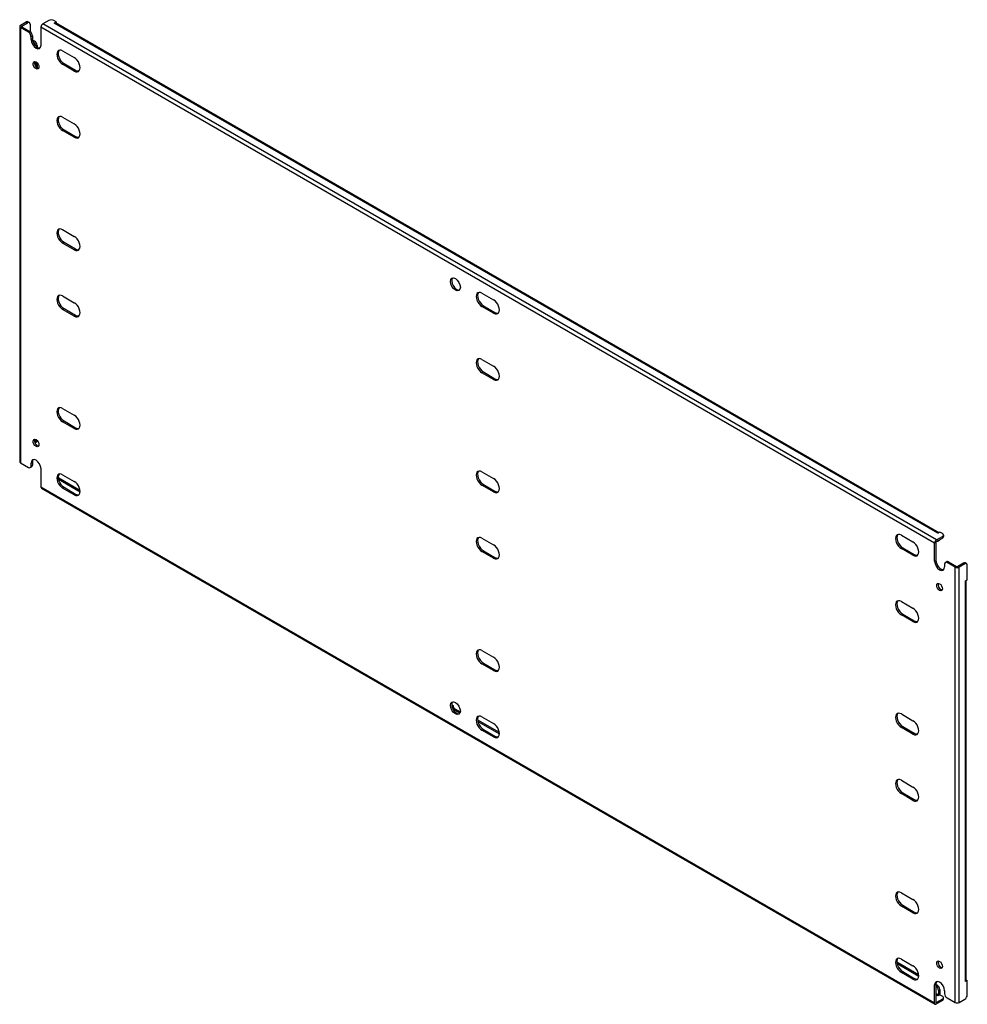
# Model space of a CAD drawing. Header units: inches. Extents: x 188.9 to 222.4, y 69.7 to 104.5.
import ezdxf

# ---------------------------------------------------------------- set-up
doc = ezdxf.new("R2010")
doc.units = ezdxf.units.IN
doc.header["$MEASUREMENT"] = 0
doc.layers.add('Visible Edges(ANSI)', color=7, linetype='Continuous', lineweight=25)
doc.layers.add('Visible Tangent Edges(ANSI)', color=7, linetype='Continuous', lineweight=25)

msp = doc.modelspace()

# ---------------------------------------------------------------- linework, layer by layer
at = {"layer": 'Visible Edges(ANSI)'}
for p, q in [((188.852, 104.282), (188.852, 88.87)), ((188.881, 104.322), (189.085, 104.44)), ((189.164, 104.077), (188.881, 104.241)), ((188.929, 104.294), (189.133, 104.412)), ((188.929, 104.269), (189.213, 104.105)), ((189.147, 104.446), (189.195, 104.418)), ((189.221, 104.361), (189.221, 104.1)), ((189.606, 104.252), (189.606, 103.618)), ((189.88, 104.491), (189.676, 104.373)), ((190.145, 104.44), (190.057, 104.491)), ((190.075, 104.399), (190.145, 104.44)), ((190.075, 104.399), (190.075, 104.399)), ((190.075, 104.399), (190.075, 104.399)), ((221.394, 86.351), (190.125, 104.404)), ((190.145, 104.44), (190.145, 104.392)), ((189.253, 103.822), (189.253, 103.924)), ((189.301, 103.952), (189.301, 103.85)), ((189.305, 103.802), (189.38, 103.759)), ((189.324, 103.735), (189.332, 103.731)), ((189.469, 103.606), (189.469, 103.549)), ((190.373, 103.412), (190.784, 103.175)), ((189.42, 103.027), (189.42, 102.866)), ((189.469, 102.991), (189.469, 102.819)), ((190.784, 102.701), (190.373, 102.939)), ((190.421, 102.967), (190.833, 102.729)), ((190.373, 101.065), (190.784, 100.827)), ((190.784, 100.354), (190.373, 100.591)), ((190.421, 100.619), (190.833, 100.382)), ((190.373, 97.085), (190.784, 96.847)), ((190.784, 96.373), (190.373, 96.611)), ((190.421, 96.639), (190.833, 96.401)), ((205.222, 94.839), (205.634, 94.602)), ((190.373, 94.737), (190.784, 94.5)), ((190.784, 94.026), (190.373, 94.264)), ((190.421, 94.291), (190.833, 94.054)), ((205.634, 94.128), (205.222, 94.366)), ((205.27, 94.393), (205.682, 94.156)), ((205.222, 92.492), (205.634, 92.254)), ((205.27, 92.046), (205.682, 91.808)), ((205.634, 91.781), (205.222, 92.018)), ((190.373, 90.757), (190.784, 90.519)), ((190.421, 90.311), (190.833, 90.073)), ((190.784, 90.046), (190.373, 90.283)), ((189.42, 89.657), (189.42, 89.595)), ((189.443, 89.566), (189.395, 89.538)), ((188.881, 88.83), (189.164, 88.666)), ((189.227, 88.66), (189.275, 88.688)), ((189.253, 88.717), (189.253, 88.819)), ((189.301, 88.847), (189.301, 88.745)), ((189.606, 88.615), (189.606, 87.981)), ((190.224, 88.248), (190.989, 87.806)), ((190.234, 88.298), (190.986, 87.864)), ((190.373, 88.409), (190.784, 88.172)), ((205.222, 88.511), (205.634, 88.274)), ((189.627, 87.936), (221.27, 69.667)), ((190.784, 87.698), (190.373, 87.936)), ((190.421, 87.963), (190.833, 87.726)), ((205.634, 87.8), (205.222, 88.038)), ((205.27, 88.066), (205.682, 87.828)), ((205.222, 86.164), (205.634, 85.926)), ((220.071, 86.266), (220.483, 86.028)), ((221.319, 86.104), (221.523, 86.221)), ((221.319, 86.048), (221.523, 86.166)), ((221.435, 86.375), (221.365, 86.334)), ((221.365, 86.334), (221.365, 86.334)), ((221.365, 86.334), (221.365, 86.334)), ((221.523, 86.324), (221.435, 86.375)), ((221.56, 86.273), (221.56, 86.217)), ((220.483, 85.555), (220.071, 85.792)), ((220.119, 85.82), (220.531, 85.583)), ((221.249, 85.349), (221.249, 85.983)), ((221.298, 86.01), (221.298, 85.377)), ((221.409, 86.078), (221.361, 86.05)), ((205.634, 85.453), (205.222, 85.69)), ((205.27, 85.718), (205.682, 85.481)), ((221.603, 85.247), (221.603, 85.145)), ((221.629, 85.304), (221.677, 85.332)), ((221.975, 85.134), (221.691, 85.298)), ((221.739, 85.326), (222.023, 85.162)), ((222.27, 85.28), (222.067, 85.162)), ((222.319, 85.252), (222.115, 85.134)), ((222.381, 85.258), (222.333, 85.286)), ((222.407, 84.691), (222.407, 85.201)), ((222.337, 84.65), (222.407, 84.691)), ((222.337, 84.65), (222.337, 84.65)), ((222.337, 84.65), (222.337, 84.65)), ((222.366, 70.504), (222.366, 84.667)), ((220.071, 83.919), (220.483, 83.681)), ((220.483, 83.207), (220.071, 83.445)), ((220.119, 83.473), (220.531, 83.235)), ((205.222, 82.184), (205.634, 81.946)), ((205.634, 81.472), (205.222, 81.71)), ((205.27, 81.738), (205.682, 81.5)), ((204.15, 80.263), (204.199, 80.235)), ((204.158, 80.211), (204.199, 80.235)), ((204.439, 79.965), (204.217, 80.093)), ((204.265, 80.12), (204.454, 80.012)), ((205.222, 79.836), (205.634, 79.598)), ((220.071, 79.938), (220.483, 79.701)), ((205.083, 79.725), (205.067, 79.715)), ((205.073, 79.675), (205.839, 79.233)), ((205.083, 79.725), (205.835, 79.29)), ((220.119, 79.492), (220.531, 79.255)), ((205.634, 79.125), (205.222, 79.363)), ((205.27, 79.39), (205.682, 79.153)), ((220.483, 79.227), (220.071, 79.465)), ((220.071, 77.591), (220.483, 77.353)), ((220.483, 76.88), (220.071, 77.117)), ((220.119, 77.145), (220.531, 76.907)), ((220.071, 73.61), (220.483, 73.373)), ((220.483, 72.899), (220.071, 73.137)), ((220.119, 73.164), (220.531, 72.927)), ((219.915, 71.162), (220.684, 70.717)), ((220.071, 71.263), (220.483, 71.025)), ((219.923, 71.101), (220.688, 70.66)), ((220.483, 70.552), (220.071, 70.789)), ((220.119, 70.817), (220.531, 70.579)), ((222.407, 70.504), (222.337, 70.463)), ((222.337, 70.463), (222.337, 70.464)), ((222.337, 70.463), (222.337, 70.463)), ((222.366, 70.527), (222.407, 70.504)), ((222.407, 69.994), (222.407, 70.504)), ((221.249, 69.712), (221.249, 70.346)), ((221.298, 70.374), (221.298, 69.74)), ((221.298, 70.363), (221.346, 70.335)), ((221.298, 70.308), (221.298, 70.307)), ((221.387, 70.154), (221.387, 69.996)), ((221.435, 70.182), (221.435, 70.023)), ((221.603, 70.142), (221.603, 70.04)), ((221.523, 69.845), (221.319, 69.727)), ((221.523, 69.79), (221.319, 69.672)), ((221.435, 69.998), (221.365, 69.958)), ((221.365, 69.958), (221.365, 69.958)), ((221.365, 69.958), (221.365, 69.958)), ((221.435, 69.998), (221.523, 69.947)), ((221.56, 69.841), (221.56, 69.896)), ((221.691, 69.887), (221.975, 69.723)), ((222.115, 69.723), (222.319, 69.841))]:
    msp.add_line(p, q, dxfattribs=at)
for centre, major_axis, start_param, end_param in [((188.951, 104.282), (-0.099, 0), 5.497787, 7.068583), ((188.951, 104.282), (-0.031, 0), 5.497787, 7.068583), ((189.085, 104.338), (0.062, 0.108), 0, 0.785398), ((189.133, 104.31), (0.062, 0.108), 5.497787, 7.068583), ((189.676, 104.292), (0.0495, 0.0857), 0.785398, 2.356194), ((189.968, 104.44), (0.125, 0), 0.785398, 2.356194), ((190.075, 104.318), (0.0495, 0.0857), 0, 0.785398), ((189.164, 103.975), (0.062, -0.108), 0.785398, 2.356194), ((189.213, 104.003), (-0.063, 0.108), 3.926991, 5.497787), ((189.43, 103.72), (0.125, -0.217), 3.926991, 7.068583), ((189.478, 103.748), (0.125, -0.217), 3.926991, 6.089646), ((189.332, 103.629), (0.062, -0.108), 0.887242, 2.356194), ((189.38, 103.657), (-0.063, 0.108), 3.926991, 5.497787), ((190.373, 103.176), (-0.145, 0.251), 5.497787, 8.63938), ((190.421, 103.203), (-0.145, 0.251), 0.166574, 2.356194), ((189.478, 102.932), (-0.072, 0.126), 0.338008, 2.803584), ((190.784, 102.938), (0.145, -0.251), 5.497787, 8.63938), ((190.833, 102.966), (0.145, -0.251), 5.497787, 6.116612), ((190.373, 100.828), (-0.145, 0.251), 5.497787, 8.63938), ((190.421, 100.856), (-0.145, 0.251), 0.166574, 2.356194), ((190.784, 100.591), (0.145, -0.251), 5.497787, 8.63938), ((190.833, 100.618), (0.145, -0.251), 5.497787, 6.116612), ((190.373, 96.848), (-0.145, 0.251), 5.497787, 8.63938), ((190.421, 96.876), (-0.145, 0.251), 0.166574, 2.356194), ((190.784, 96.61), (0.145, -0.251), 5.497787, 8.63938), ((190.833, 96.638), (0.145, -0.251), 5.497787, 6.116612), ((204.327, 95.175), (-0.125, 0.217), 0.193539, 2.948054), ((205.222, 94.602), (-0.145, 0.251), 5.497787, 8.63938), ((205.27, 94.63), (-0.145, 0.251), 0.166574, 2.356194), ((190.373, 94.5), (-0.145, 0.251), 5.497787, 8.63938), ((190.421, 94.528), (-0.145, 0.251), 0.166574, 2.356194), ((190.784, 94.263), (0.145, -0.251), 5.497787, 8.63938), ((205.634, 94.365), (0.145, -0.251), 5.497787, 8.63938), ((205.682, 94.393), (0.145, -0.251), 5.497787, 6.116612), ((190.833, 94.291), (0.145, -0.251), 5.497787, 6.116612), ((205.222, 92.255), (-0.145, 0.251), 5.497787, 8.63938), ((205.27, 92.283), (-0.145, 0.251), 0.166574, 2.356194), ((205.634, 92.017), (0.145, -0.251), 5.497787, 8.63938), ((205.682, 92.045), (0.145, -0.251), 5.497787, 6.116612), ((190.373, 90.52), (-0.145, 0.251), 5.497787, 8.63938), ((190.421, 90.548), (-0.145, 0.251), 0.166574, 2.356194), ((190.784, 90.282), (0.145, -0.251), 5.497787, 8.63938), ((190.833, 90.31), (0.145, -0.251), 5.497787, 6.116612), ((189.478, 89.561), (-0.072, 0.126), 0.338008, 2.803584), ((189.332, 89.646), (0.063, -0.108), 0.012335, 0.785398), ((189.38, 89.674), (0.062, -0.108), 0, 0.762813), ((189.43, 88.717), (-0.125, 0.217), 3.926991, 7.068583), ((189.478, 88.745), (-0.125, 0.217), 0.193539, 0.785398), ((188.951, 88.87), (-0.099, 0), 0, 0.785398), ((189.164, 88.768), (0.063, -0.108), 5.497787, 7.068583), ((189.213, 88.796), (0.063, -0.108), 0, 0.785398), ((205.222, 88.275), (-0.145, 0.251), 5.497787, 8.63938), ((190.373, 88.173), (-0.145, 0.251), 5.497787, 8.63938), ((190.421, 88.2), (-0.145, 0.251), 0.166574, 2.356194), ((190.234, 88.196), (-0.063, 0.108), 5.497787, 5.695787), ((205.27, 88.302), (-0.145, 0.251), 0.166574, 2.356194), ((205.634, 88.037), (0.145, -0.251), 5.497787, 8.63938), ((189.676, 88.022), (-0.0495, -0.0857), 5.497787, 6.283185), ((190.784, 87.935), (0.145, -0.251), 5.497787, 8.63938), ((190.833, 87.963), (0.145, -0.251), 5.497787, 6.116612), ((205.682, 88.065), (0.145, -0.251), 5.497787, 6.116612), ((205.222, 85.927), (-0.145, 0.251), 5.497787, 8.63938), ((205.27, 85.955), (-0.145, 0.251), 0.166574, 2.356194), ((220.071, 86.029), (-0.145, 0.251), 5.497787, 8.63938), ((220.119, 86.057), (-0.145, 0.251), 0.166574, 2.356194), ((221.319, 86.023), (0.0495, 0.0857), 0.785398, 2.356194), ((221.365, 86.253), (0.0495, 0.0857), 0.721823, 0.785398), ((221.346, 86.186), (0.063, -0.108), 0, 0.557599), ((221.435, 86.273), (0.125, 0), 5.497787, 7.068583), ((221.435, 86.217), (0.125, 0), 5.497787, 6.283185), ((205.634, 85.69), (0.145, -0.251), 5.497787, 8.63938), ((220.483, 85.792), (0.145, -0.251), 5.497787, 8.63938), ((221.319, 86.023), (0.0155, 0.0268), 0.785398, 2.356194), ((221.298, 86.159), (0.063, -0.108), 5.726091, 6.840784), ((205.682, 85.717), (0.145, -0.251), 5.497787, 6.116612), ((220.531, 85.819), (0.145, -0.251), 5.497787, 6.116612), ((221.426, 85.247), (0.125, -0.217), 3.926991, 7.068583), ((221.474, 85.275), (0.125, -0.217), 3.926991, 6.089646), ((221.691, 85.196), (-0.063, 0.108), 5.497787, 7.068583), ((221.739, 85.224), (-0.062, 0.108), 5.497787, 6.283185), ((222.045, 85.175), (0.099, 0), 3.926991, 5.497787), ((222.045, 85.175), (0.031, 0), 3.926991, 5.497787), ((222.27, 85.178), (0.062, 0.108), 0, 0.785398), ((222.319, 85.15), (0.062, 0.108), 5.497787, 7.068583), ((221.474, 84.458), (-0.072, 0.126), 0.338008, 2.803584), ((222.267, 84.691), (0.099, 0), 5.497787, 5.561362), ((220.071, 83.682), (-0.145, 0.251), 5.497787, 8.63938), ((220.119, 83.71), (-0.145, 0.251), 0.166574, 2.356194), ((220.483, 83.444), (0.145, -0.251), 5.497787, 8.63938), ((220.531, 83.472), (0.145, -0.251), 5.497787, 6.116612), ((205.222, 81.947), (-0.145, 0.251), 5.497787, 8.63938), ((205.27, 81.974), (-0.145, 0.251), 0.166574, 2.356194), ((205.634, 81.709), (0.145, -0.251), 5.497787, 8.63938), ((205.682, 81.737), (0.145, -0.251), 5.497787, 6.116612), ((204.327, 80.172), (-0.125, 0.217), 0.193539, 2.948054), ((204.265, 80.197), (0.0468, -0.081), 3.926991, 5.497787), ((204.217, 80.169), (-0.0468, 0.081), 2.058221, 2.356194), ((205.222, 79.599), (-0.145, 0.251), 5.497787, 8.63938), ((205.27, 79.627), (-0.145, 0.251), 0.166574, 2.356194), ((220.071, 79.701), (-0.145, 0.251), 5.497787, 8.63938), ((220.119, 79.729), (-0.145, 0.251), 0.166574, 2.356194), ((205.634, 79.362), (0.145, -0.251), 5.497787, 8.63938), ((220.483, 79.464), (0.145, -0.251), 5.497787, 8.63938), ((205.682, 79.389), (0.145, -0.251), 5.497787, 6.116612), ((220.531, 79.492), (0.145, -0.251), 5.497787, 6.116612), ((220.071, 77.354), (-0.145, 0.251), 5.497787, 8.63938), ((220.119, 77.382), (-0.145, 0.251), 0.166574, 2.356194), ((220.483, 77.116), (0.145, -0.251), 5.497787, 8.63938), ((220.531, 77.144), (0.145, -0.251), 5.497787, 6.116612), ((220.071, 73.374), (-0.145, 0.251), 5.497787, 8.63938), ((220.119, 73.401), (-0.145, 0.251), 0.166574, 2.356194), ((220.483, 73.136), (0.145, -0.251), 5.497787, 8.63938), ((220.531, 73.164), (0.145, -0.251), 5.497787, 6.116612), ((220.071, 71.026), (-0.145, 0.251), 5.497787, 8.63938), ((220.119, 71.054), (-0.145, 0.251), 0.166574, 2.356194), ((221.474, 71.088), (-0.072, 0.126), 0.338008, 2.803584), ((220.483, 70.788), (0.145, -0.251), 5.497787, 8.63938), ((220.531, 70.816), (0.145, -0.251), 5.497787, 6.116612), ((221.426, 70.244), (-0.125, 0.217), 3.926991, 7.068583), ((221.474, 70.272), (-0.125, 0.217), 0.193539, 0.785398), ((222.267, 70.504), (0.099, 0), 5.497787, 6.283185), ((221.298, 70.205), (0.062, -0.108), 0.785398, 2.356194), ((221.346, 70.233), (-0.063, 0.108), 3.926991, 5.497787), ((221.319, 69.753), (-0.0155, -0.0268), 5.497787, 7.068583), ((221.365, 69.983), (0.0155, 0.0268), 3.926991, 5.497787), ((221.365, 69.983), (0.0495, 0.0857), 5.177171, 5.497787), ((221.435, 69.896), (0.125, 0), 5.497787, 7.068583), ((221.435, 69.841), (0.125, 0), 5.497787, 6.283185), ((221.691, 69.989), (-0.062, 0.108), 0.785398, 2.356194), ((222.045, 69.763), (0.099, 0), 3.926991, 5.497787), ((222.319, 69.943), (-0.063, -0.108), 0.785398, 2.356194), ((221.319, 69.753), (-0.0495, -0.0857), 5.497787, 7.068583)]:
    msp.add_ellipse(centre, major_axis=major_axis, ratio=0.57735, start_param=start_param, end_param=end_param, dxfattribs=at)
for centre, major_axis in [((189.43, 102.904), (0.072, -0.126)), ((204.279, 95.147), (0.125, -0.217)), ((189.43, 89.534), (-0.072, 0.126)), ((221.426, 84.431), (0.072, -0.126)), ((204.279, 80.144), (0.125, -0.217)), ((221.426, 71.06), (-0.072, 0.126))]:
    msp.add_ellipse(centre, major_axis=major_axis, ratio=0.57735, dxfattribs=at)
at = {"layer": 'Visible Tangent Edges(ANSI)'}
for p, q in [((188.881, 104.241), (188.881, 88.83)), ((188.929, 104.269), (188.929, 104.294)), ((189.085, 104.44), (189.133, 104.412)), ((221.249, 85.983), (189.606, 104.252)), ((221.319, 86.104), (189.676, 104.373)), ((221.365, 86.334), (190.075, 104.399)), ((189.213, 104.105), (189.164, 104.077)), ((189.253, 103.924), (189.301, 103.952)), ((189.253, 103.822), (189.301, 103.85)), ((189.38, 103.759), (189.332, 103.731)), ((189.427, 103.582), (189.469, 103.606)), ((190.373, 102.939), (190.421, 102.967)), ((190.784, 102.701), (190.833, 102.729)), ((190.373, 100.591), (190.421, 100.619)), ((190.784, 100.354), (190.833, 100.382)), ((190.373, 96.611), (190.421, 96.639)), ((190.784, 96.373), (190.833, 96.401)), ((190.373, 94.264), (190.421, 94.291)), ((205.222, 94.366), (205.27, 94.393)), ((205.634, 94.128), (205.682, 94.156)), ((190.784, 94.026), (190.833, 94.054)), ((205.222, 92.018), (205.27, 92.046)), ((205.634, 91.781), (205.682, 91.808)), ((190.373, 90.283), (190.421, 90.311)), ((190.784, 90.046), (190.833, 90.073)), ((189.467, 89.622), (189.42, 89.595)), ((189.253, 88.819), (189.301, 88.847)), ((189.301, 88.745), (189.253, 88.717)), ((190.217, 88.289), (190.234, 88.298)), ((189.606, 87.981), (221.249, 69.712)), ((190.373, 87.936), (190.421, 87.963)), ((205.222, 88.038), (205.27, 88.066)), ((190.784, 87.698), (190.833, 87.726)), ((205.634, 87.8), (205.682, 87.828)), ((221.523, 86.221), (221.523, 86.166)), ((220.071, 85.792), (220.119, 85.82)), ((205.222, 85.69), (205.27, 85.718)), ((205.634, 85.453), (205.682, 85.481)), ((220.483, 85.555), (220.531, 85.583)), ((221.249, 85.349), (221.298, 85.377)), ((221.691, 85.298), (221.739, 85.326)), ((221.975, 69.723), (221.975, 85.134)), ((222.115, 69.723), (222.115, 85.134)), ((222.27, 85.28), (222.319, 85.252)), ((222.337, 70.464), (222.337, 84.65)), ((220.071, 83.445), (220.119, 83.473)), ((220.483, 83.207), (220.531, 83.235)), ((205.222, 81.71), (205.27, 81.738)), ((205.634, 81.472), (205.682, 81.5)), ((204.265, 80.12), (204.217, 80.093)), ((220.071, 79.465), (220.119, 79.492)), ((205.222, 79.363), (205.27, 79.39)), ((205.634, 79.125), (205.682, 79.153)), ((220.483, 79.227), (220.531, 79.255)), ((220.071, 77.117), (220.119, 77.145)), ((220.483, 76.88), (220.531, 76.907)), ((220.071, 73.137), (220.119, 73.164)), ((220.483, 72.899), (220.531, 72.927)), ((220.071, 70.789), (220.119, 70.817)), ((220.483, 70.552), (220.531, 70.579)), ((221.249, 70.346), (221.298, 70.374)), ((221.346, 70.335), (221.298, 70.307)), ((221.387, 70.154), (221.435, 70.182)), ((221.387, 69.996), (221.298, 70.047)), ((221.365, 69.958), (221.298, 69.996)), ((221.319, 69.727), (221.298, 69.74)), ((221.523, 69.845), (221.523, 69.79))]:
    msp.add_line(p, q, dxfattribs=at)

doc.saveas('drawing.dxf')
